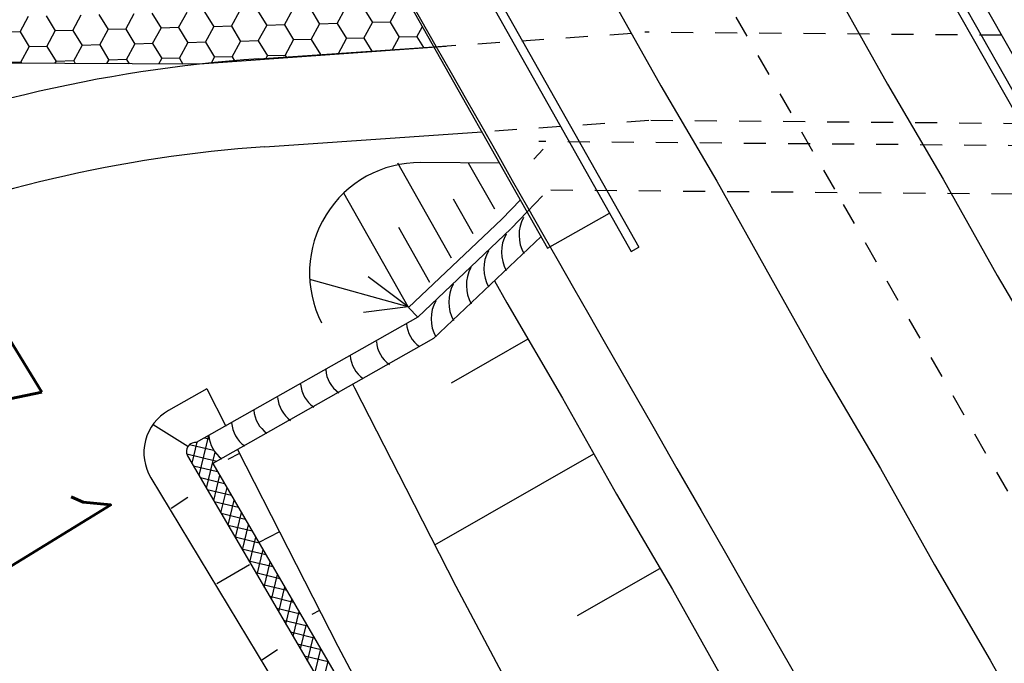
# Model space of a CAD drawing. Extents: x 448150 to 449332, y 437108 to 438384.
# Tile 18 of 172: x 448456 to 448479, y 437874 to 437889. Entities that reach past the tile are written whole.
import ezdxf

# ---------------------------------------------------------------- set-up
doc = ezdxf.new("R2010")
doc.units = 0
doc.header["$LTSCALE"] = 2
doc.header["$MEASUREMENT"] = 0
for name, pattern in [('ACAD_ISO03W100', [0.5, 0.25, -0.25]), ('ACAD_ISO10W100W', [0.5, 0.25, -0.25]), ('AUSGEZOGEN', [0])]:
    doc.linetypes.add(name, pattern=pattern)
doc.layers.get('0').update_dxf_attribs({"linetype": 'AUSGEZOGEN'})
for name, color, linetype in [('DB-Bahnachse', 7, 'CONTINUOUS'), ('DB-Boeschungen', 15, 'CONTINUOUS'), ('DB-Flussumverlegungen', 15, 'CONTINUOUS'), ('DB-Gleisachsen', 7, 'CONTINUOUS'), ('DB-GRABEN', 15, 'AUSGEZOGEN'), ('DB-Ingenieurbauwerke', 15, 'CONTINUOUS'), ('DB-Kabelanlagen', 15, 'CONTINUOUS'), ('DB-LS-Waende', 15, 'CONTINUOUS'), ('DB-Wege', 15, 'CONTINUOUS')]:
    doc.layers.add(name, color=color, linetype=linetype)
doc.styles.add('ROMANS', font='romans.shx', dxfattribs={"width": 0.8})

# ---------------------------------------------------------------- blocks, each defined once
blk = doc.blocks.new('*X234')
at = {"color": 0, "linetype": 'ByBlock'}
for p, q in [((-731010, -459905), (-730613, -459508)), ((-730960, -459537), (-730882, -459459)), ((-730291, -460088), (-730951, -459427)), ((-730859, -460072), (-730361, -459574)), ((-729966, -460095), (-730555, -459505)), ((-730615, -460082), (-730967, -459731)), ((-730551, -460083), (-730152, -459684)), ((-730240, -460089), (-729841, -459691)), ((-729641, -460102), (-730057, -459686)), ((-729928, -460096), (-729530, -459698)), ((-729316, -460108), (-729731, -459693)), ((-729616, -460102), (-729218, -459705)), ((-728991, -460115), (-729406, -459700)), ((-729304, -460109), (-728907, -459711)), ((-728666, -460122), (-729080, -459708)), ((-728992, -460115), (-728596, -459718)), ((-728341, -460128), (-728755, -459715)), ((-728681, -460121), (-728284, -459725)), ((-728017, -460135), (-728429, -459722)), ((-728369, -460128), (-727973, -459732)), ((-727692, -460142), (-728104, -459729)), ((-728057, -460134), (-727662, -459739)), ((-727367, -460148), (-727779, -459737)), ((-727745, -460141), (-727351, -459746)), ((-727042, -460155), (-727453, -459744)), ((-727433, -460147), (-727039, -459753)), ((-726717, -460162), (-727128, -459751)), ((-727122, -460153), (-726728, -459760)), ((-726810, -460160), (-726417, -459767)), ((-726392, -460168), (-726802, -459758)), ((-726498, -460166), (-726105, -459774)), ((-726067, -460175), (-726477, -459765)), ((-726186, -460173), (-725794, -459781)), ((-725743, -460182), (-726151, -459773)), ((-725874, -460179), (-725483, -459788)), ((-725418, -460188), (-725826, -459780)), ((-725562, -460185), (-725172, -459794)), ((-725093, -460195), (-725501, -459787)), ((-724767, -460203), (-725175, -459794))]:
    blk.add_line(p, q, dxfattribs=at)
blk = doc.blocks.new('*X239')
at = {"color": 0, "linetype": 'ByBlock'}
for p, q in [((-736200, -450680), (-736333, -450450)), ((-736800, -451026), (-737000, -450680)), ((-736200, -450680), (-735914, -450680)), ((-736800, -451026), (-736400, -451026)), ((-736240, -451303), (-736400, -451026)), ((-737400, -451372), (-737000, -451372)), ((-736800, -451719), (-737000, -451372)), ((-737400, -452065), (-737600, -451719)), ((-736800, -451719), (-736457, -451719)), ((-737400, -452065), (-737000, -452065)), ((-736810, -452395), (-737000, -452065)), ((-738000, -452412), (-737600, -452412)), ((-737400, -452758), (-737600, -452412)), ((-738000, -453104), (-738200, -452758)), ((-737400, -452758), (-737000, -452758)), ((-737000, -452759), (-737000, -452758)), ((-738000, -453104), (-737600, -453104)), ((-737400, -453451), (-737600, -453104)), ((-738600, -453451), (-738200, -453451)), ((-738000, -453797), (-738200, -453451)), ((-737400, -453451), (-737361, -453451)), ((-738600, -454144), (-738800, -453797)), ((-738000, -453797), (-737600, -453797)), ((-737569, -453850), (-737600, -453797)), ((-738600, -454144), (-738200, -454144)), ((-738000, -454490), (-738200, -454144)), ((-739200, -454490), (-738800, -454490)), ((-738600, -454837), (-738800, -454490)), ((-738000, -454490), (-737898, -454490)), ((-739200, -455183), (-739400, -454837)), ((-738600, -454837), (-738200, -454837)), ((-738129, -454960), (-738200, -454837)), ((-739200, -455183), (-738800, -455183)), ((-738600, -455529), (-738800, -455183)), ((-739800, -455529), (-739400, -455529)), ((-739200, -455876), (-739400, -455529)), ((-738600, -455529), (-738445, -455529)), ((-739800, -456222), (-740000, -455876)), ((-739200, -455876), (-738800, -455876)), ((-738732, -455993), (-738800, -455876)), ((-739800, -456222), (-739400, -456222)), ((-739200, -456569), (-739400, -456222)), ((-740400, -456569), (-740000, -456569)), ((-739800, -456915), (-740000, -456569)), ((-739200, -456569), (-739088, -456569)), ((-740400, -457261), (-740600, -456915)), ((-739800, -456915), (-739400, -456915)), ((-739353, -456996), (-739400, -456915)), ((-740400, -457261), (-740000, -457261)), ((-739800, -457608), (-740000, -457261)), ((-741000, -457608), (-740600, -457608)), ((-740400, -457954), (-740600, -457608)), ((-739800, -457608), (-739732, -457608)), ((-741000, -458301), (-741200, -457954)), ((-740400, -457954), (-740000, -457954)), ((-739974, -457999), (-740000, -457954)), ((-741000, -458301), (-740600, -458301)), ((-740400, -458647), (-740600, -458301)), ((-740400, -458647), (-740375, -458647))]:
    blk.add_line(p, q, dxfattribs=at)
blk = doc.blocks.new('*X240')
at = {"color": 0, "linetype": 'ByBlock'}
for p, q in [((-736200, -450680), (-736400, -451026)), ((-736800, -451026), (-737000, -451372)), ((-736800, -451719), (-737000, -452065)), ((-737400, -452065), (-737600, -452412)), ((-737400, -452758), (-737600, -453104)), ((-736994, -452747), (-737000, -452758)), ((-738000, -453104), (-738200, -453451)), ((-737400, -453451), (-737600, -453797)), ((-738000, -453797), (-738200, -454144)), ((-738600, -454144), (-738800, -454490)), ((-738000, -454490), (-738200, -454837)), ((-738600, -454837), (-738800, -455183)), ((-739200, -455183), (-739400, -455529)), ((-738600, -455529), (-738800, -455876)), ((-739200, -455876), (-739400, -456222)), ((-739800, -456222), (-740000, -456569)), ((-739200, -456569), (-739400, -456915)), ((-739800, -456915), (-740000, -457261)), ((-740400, -457261), (-740600, -457608)), ((-739800, -457608), (-740000, -457954)), ((-740400, -457954), (-740600, -458301)), ((-741000, -458301), (-741200, -458647)), ((-740400, -458647), (-740600, -458993))]:
    blk.add_line(p, q, dxfattribs=at)

msp = doc.modelspace()

# ---------------------------------------------------------------- linework, layer by layer
at = {"layer": 'DB-Bahnachse', "linetype": 'ACAD_ISO10W100W'}
for p, q in [((448469.572, 437893.927), (448474.991, 437884.477)), ((448474.991, 437884.477), (448499.71, 437841.377))]:
    msp.add_line(p, q, dxfattribs=at)
at = {"layer": 'DB-Boeschungen', "linetype": 'Continuous'}
for p, q in [((448466.102, 437883.258), (448464.886, 437885.408)), ((448467.198, 437885.408), (448465.404, 437885.424)), ((448467.083, 437884.366), (448466.491, 437885.414)), ((448465.119, 437882.152), (448463.659, 437884.734)), ((448466.592, 437883.812), (448466.147, 437884.599)), ((448465.611, 437882.703), (448464.906, 437883.951)), ((448465.119, 437882.152), (448462.887, 437882.771)), ((448465.119, 437882.152), (448464.214, 437882.834)), ((448467.076, 437882.742), (448467.356, 437882.243)), ((448467.356, 437882.243), (448468.625, 437880.084)), ((448465.119, 437882.152), (448464.109, 437882.024)), ((448467.832, 437881.419), (448466.096, 437880.422)), ((448463.864, 437880.396), (448463.905, 437880.316)), ((448463.905, 437880.316), (448465.063, 437878.044)), ((448468.625, 437880.084), (448469.849, 437877.902)), ((448469.328, 437878.814), (448465.721, 437876.752)), ((448465.063, 437878.044), (448466.198, 437875.817)), ((448469.849, 437877.902), (448471.118, 437875.742)), ((448470.823, 437876.209), (448468.953, 437875.144)), ((448466.198, 437875.817), (448467.377, 437873.612)), ((448471.118, 437875.742), (448472.342, 437873.56))]:
    msp.add_line(p, q, dxfattribs=at)
msp.add_ellipse((448465.382, 437882.924), major_axis=(1.768, 1.768), ratio=1, start_param=0.776841, end_param=2.827428, dxfattribs=at)
at = {"layer": 'DB-Flussumverlegungen', "linetype": 'Continuous'}
for p, q in [((448465.984, 437888.058), (448460.385, 437887.658)), ((448460.385, 437887.658), (448447.647, 437887.72))]:
    msp.add_line(p, q, dxfattribs=at)
msp.add_ellipse((448463.911, 437855.853), major_axis=(22.627, 22.627), ratio=1, start_param=0.853692, end_param=1.189474, dxfattribs=at)
at = {"layer": 'DB-Gleisachsen', "linetype": 'Continuous'}
for p, q in [((448474.771, 437889.388), (448475.995, 437887.206)), ((448469.651, 437889.304), (448470.852, 437887.167)), ((448470.852, 437887.167), (448472.121, 437885.007)), ((448475.995, 437887.206), (448477.263, 437885.046)), ((448472.121, 437885.007), (448473.345, 437882.825)), ((448477.263, 437885.046), (448478.488, 437882.864)), ((448478.488, 437882.864), (448479.756, 437880.705)), ((448473.345, 437882.825), (448474.569, 437880.643)), ((448474.569, 437880.643), (448475.837, 437878.484)), ((448475.837, 437878.484), (448477.062, 437876.302)), ((448477.062, 437876.302), (448478.33, 437874.142)), ((448478.33, 437874.142), (448479.554, 437871.96))]:
    msp.add_line(p, q, dxfattribs=at)
at = {"layer": 'DB-GRABEN', "linetype": 'Continuous'}
for p, q in [((448460.55, 437880.292), (448459.681, 437879.801)), ((448460.55, 437880.292), (448460.98, 437879.449)), ((448459.329, 437879.485), (448460.122, 437878.993)), ((448461.295, 437878.83), (448461.028, 437878.693)), ((448461.25, 437878.919), (448462.39, 437876.682)), ((448460.114, 437878.778), (448463.137, 437873.605)), ((448460.689, 437878.601), (448463.542, 437873.702)), ((448459.282, 437878.273), (448462.528, 437872.914)), ((448459.74, 437877.588), (448460.118, 437877.837)), ((448462.203, 437877.048), (448461.731, 437876.807)), ((448462.39, 437876.682), (448463.525, 437874.455)), ((448461.516, 437876.305), (448460.781, 437875.874)), ((448463.111, 437875.266), (448462.933, 437875.175)), ((448461.778, 437874.137), (448462.156, 437874.386)), ((448463.525, 437874.455), (448464.704, 437872.25))]:
    msp.add_line(p, q, dxfattribs=at)
for centre, major_axis, start_param, end_param in [((448460.223, 437878.843), (0.778, 0.778), 1.299916, 2.900796), ((448460.286, 437878.879), (0.141, 0.141), 0.570988, 2.885111)]:
    msp.add_ellipse(centre, major_axis=major_axis, ratio=1, start_param=start_param, end_param=end_param, dxfattribs=at)
at = {"layer": 'DB-Ingenieurbauwerke', "linetype": 'Continuous'}
for p, q in [((448459.504, 437902.301), (448470.182, 437883.41)), ((448459.678, 437902.399), (448470.357, 437883.509)), ((448458.59, 437900.635), (448468.284, 437883.486)), ((448471.326, 437900.346), (448482.005, 437881.455)), ((448471.152, 437900.247), (448481.831, 437881.357)), ((448467.242, 437884.14), (448467.666, 437884.581)), ((448467.458, 437883.932), (448467.82, 437884.308)), ((448468.284, 437883.486), (448469.69, 437884.281)), ((448467.242, 437884.14), (448465.131, 437882.136)), ((448467.448, 437883.923), (448465.337, 437881.918)), ((448468.136, 437883.748), (448465.697, 437881.432)), ((448470.182, 437883.41), (448470.357, 437883.509)), ((448465.337, 437881.918), (448465.131, 437882.136)), ((448465.337, 437881.918), (448460.311, 437879.077)), ((448465.697, 437881.432), (448460.689, 437878.601))]:
    msp.add_line(p, q, dxfattribs=at)
at = {"layer": 'DB-Ingenieurbauwerke', "linetype": 'ACAD_ISO03W100'}
for p, q in [((448480.24, 437885.797), (448468.085, 437885.901)), ((448467.97, 437885.505), (448468.184, 437885.726)), ((448467.82, 437884.308), (448468.292, 437884.799)), ((448480.857, 437884.691), (448468.292, 437884.799))]:
    msp.add_line(p, q, dxfattribs=at)
at = {"layer": 'DB-Ingenieurbauwerke', "linetype": 'Continuous'}
for centre, major_axis, start_param, end_param in [((448468.49, 437883.775), (-0.604, 0.604), 0.287712, 1.290055), ((448468.092, 437883.394), (0.604, 0.604), 1.858508, 2.860851), ((448467.692, 437883.017), (-0.604, 0.604), 0.287712, 1.290055), ((448467.295, 437882.636), (-0.604, 0.604), 0.287712, 1.290055), ((448466.895, 437882.26), (0.604, 0.604), 1.858508, 2.860851), ((448466.495, 437881.883), (-0.604, 0.604), 0.287712, 1.290055), ((448465.784, 437881.827), (0.498, 0.498), 2.431176, 3.311645), ((448465.101, 437881.42), (-0.498, 0.498), 0.86038, 1.740849), ((448464.505, 437881.102), (-0.498, 0.498), 0.86038, 1.740849), ((448463.95, 437880.782), (0.498, 0.498), 2.431176, 3.311645), ((448463.382, 437880.454), (-0.498, 0.498), 0.86038, 1.740849), ((448462.859, 437880.154), (0.498, 0.498), 2.431176, 3.311645), ((448462.319, 437879.863), (-0.498, 0.498), 0.86038, 1.740849), ((448461.816, 437879.575), (0.498, 0.498), 2.431176, 3.311645), ((448461.3, 437879.279), (-0.498, 0.498), 0.842891, 1.740849)]:
    msp.add_ellipse(centre, major_axis=major_axis, ratio=1, start_param=start_param, end_param=end_param, dxfattribs=at)
at = {"layer": 'DB-Kabelanlagen', "linetype": 'Continuous'}
for p, q in [((448471.077, 437900.787), (448482.255, 437881.014)), ((448471.478, 437900.891), (448482.55, 437881.304))]:
    msp.add_line(p, q, dxfattribs=at)
at = {"layer": 'DB-LS-Waende', "linetype": 'Continuous'}
for centre, major_axis, start_param, end_param in [((452021.434, 439911.783), (3566.861, 2003.954), 3.127088, 3.149027), ((453249.82, 440619.641), (3895.442, 3895.442), 2.876397, 2.902077)]:
    msp.add_ellipse(centre, major_axis=major_axis, ratio=1, start_param=start_param, end_param=end_param, dxfattribs=at)
at = {"layer": 'DB-Wege', "linetype": 'ACAD_ISO03W100'}
for p, q in [((448465.704, 437888.05), (448470.494, 437888.38)), ((448478.589, 437888.311), (448470.494, 437888.38)), ((448470.58, 437886.379), (448466.795, 437886.12)), ((448481.128, 437886.289), (448470.58, 437886.379))]:
    msp.add_line(p, q, dxfattribs=at)
at = {"layer": 'DB-Wege', "linetype": 'Continuous'}
for p, q in [((448461.727, 437887.778), (448465.704, 437888.05)), ((448461.864, 437885.783), (448466.795, 437886.12))]:
    msp.add_line(p, q, dxfattribs=at)
msp.add_ellipse((448463.911, 437855.853), major_axis=(-21.213, 21.213), ratio=1, start_param=-0.717104, end_param=-0.392227, dxfattribs=at)

# ---------------------------------------------------------------- block references
at = {"layer": 'DB-Flussumverlegungen', "linetype": 'Continuous', "xscale": 0.0009999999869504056, "yscale": 0.0009999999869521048, "zscale": 0.001, "rotation": 301.4796983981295}
for name in ['*X239', '*X240']:
    msp.add_blockref(name, (449234.109, 437495.771), dxfattribs=at)
at = {"layer": 'DB-GRABEN', "linetype": 'Continuous', "xscale": 0.0009999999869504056, "yscale": 0.0009999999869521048, "zscale": 0.001, "rotation": 301.4796983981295}
msp.add_blockref('*X234', (449234.109, 437495.771), dxfattribs=at)

# ---------------------------------------------------------------- texts
at = {"layer": 'DB-Bahnachse', "linetype": 'Continuous', "style": 'ROMANS', "oblique": 360, "width": 0.8334}
msp.add_text('47,1', height=3.5, rotation=301.4797, dxfattribs=at).set_placement((448451.402, 437882.338))

doc.saveas('drawing.dxf')
